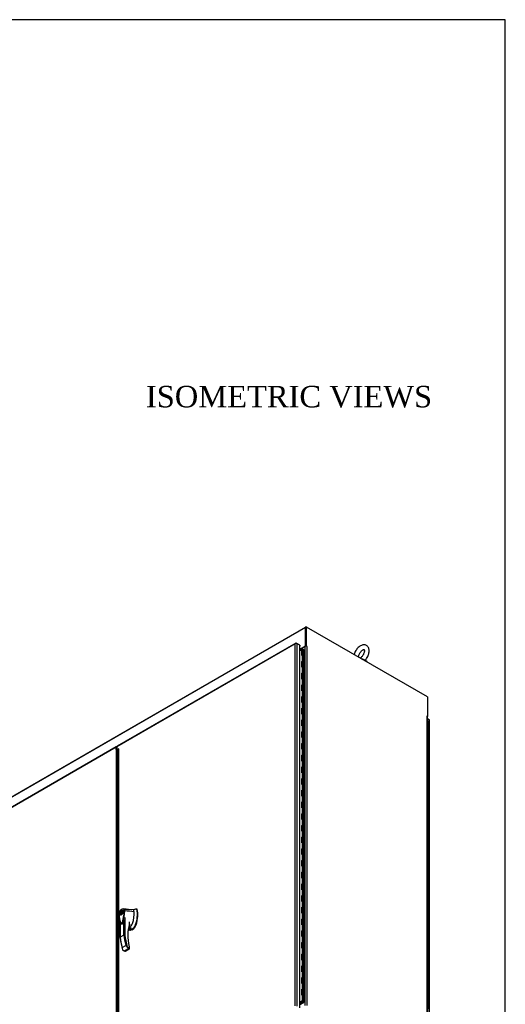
# Model space of a CAD drawing. Header units: inches. Extents: x 68 to 604, y 20 to 380.
# Tile 16 of 16: x 537 to 604, y 243 to 380. Entities that reach past the tile are written whole.
import ezdxf
from ezdxf.enums import TextEntityAlignment as Align

# ---------------------------------------------------------------- set-up
doc = ezdxf.new("R2010")
doc.units = ezdxf.units.IN
doc.header["$MEASUREMENT"] = 0
for name, color, linetype in [('COM44037', 7, 'Continuous'), ('COM54578-60', 7, 'Continuous'), ('COM56746-4', 7, 'Continuous'), ('COM71118-3', 7, 'Continuous'), ('COM71119-1', 7, 'Continuous'), ('Default', 7, 'Continuous'), ('GSK11033', 7, 'Continuous'), ('HAN13066', 7, 'Continuous'), ('SCS00680', 7, 'Continuous'), ('WAF25362', 7, 'Continuous')]:
    doc.layers.add(name, color=color, linetype=linetype)
doc.styles.add('SEACAD_Times_New_Roman', font='times.ttf')

# ---------------------------------------------------------------- blocks, each defined once
blk = doc.blocks.new('SE7')
at = {"layer": 'COM44037', "color": 7, "linetype": 'Continuous'}
for p, q in [((527.22, 260.41), (526.99, 260.54)), ((527.22, 209.84), (527.22, 260.41)), ((527.26, 209.78), (527.26, 260.35)), ((483.6, 256.66), (458.95, 242.43)), ((483.57, 256.59), (458.96, 242.38)), ((483.57, 256.29), (483.57, 256.59)), ((483.57, 256.29), (483.57, 206.41)), ((483.64, 256.25), (483.64, 256.56)), ((483.67, 256.65), (483.68, 256.65)), ((483.77, 206.72), (483.77, 256.2))]:
    blk.add_line(p, q, dxfattribs=at)
blk.add_arc((483.56, 256), 0.289, 42.4307, 87.7581, dxfattribs=at)
for centre, major_axis, start_param in [((527.12, 260.35), (-0.143, 0), 3.141593), ((483.67, 256.54), (0.072, -0.124), 2.356194)]:
    blk.add_ellipse(centre, major_axis=major_axis, ratio=0.57735, start_param=start_param, end_param=3.926991, dxfattribs=at)
at = {"layer": 'COM54578-60', "color": 7, "linetype": 'Continuous'}
for p, q in [((509.49, 270.2), (509.19, 270.03)), ((509.49, 269.38), (509.49, 270.2)), ((509.49, 270.15), (509.49, 269.38)), ((509.5, 269.92), (509.49, 269.91)), ((509.49, 269.38), (509.53, 269.41)), ((509.5, 270.18), (509.5, 269.39)), ((509.53, 269.41), (509.53, 268.59)), ((509.73, 269.36), (509.73, 270.18)), ((509.73, 268.54), (509.73, 269.36)), ((509.53, 268.59), (509.49, 268.56)), ((509.49, 267.75), (509.49, 268.56)), ((509.49, 268.51), (509.5, 268.52)), ((509.49, 268.51), (509.49, 267.75)), ((509.5, 268.54), (509.5, 267.75)), ((509.73, 267.73), (509.73, 268.54)), ((509.53, 267.77), (509.49, 267.75)), ((509.53, 266.96), (509.49, 266.93)), ((509.49, 266.11), (509.49, 266.93)), ((509.49, 266.88), (509.5, 266.89)), ((509.49, 266.88), (509.49, 266.12)), ((509.5, 266.91), (509.5, 266.12)), ((509.53, 267.77), (509.53, 266.96)), ((509.73, 266.91), (509.73, 267.73)), ((509.73, 266.09), (509.73, 266.91)), ((509.53, 266.14), (509.49, 266.11)), ((509.53, 265.32), (509.49, 265.3)), ((509.49, 264.48), (509.49, 265.3)), ((509.49, 265.25), (509.5, 265.25)), ((509.49, 265.25), (509.49, 264.48)), ((509.5, 265.28), (509.5, 264.49)), ((509.53, 266.14), (509.53, 265.32)), ((509.73, 265.28), (509.73, 266.09)), ((509.73, 264.46), (509.73, 265.28)), ((509.53, 264.51), (509.49, 264.48)), ((509.53, 264.51), (509.53, 263.69)), ((509.73, 263.64), (509.73, 264.46)), ((509.53, 263.69), (509.49, 263.66)), ((509.49, 262.85), (509.49, 263.66)), ((509.49, 263.62), (509.5, 263.62)), ((509.49, 263.62), (509.49, 262.85)), ((509.53, 262.88), (509.49, 262.85)), ((509.5, 263.64), (509.5, 262.86)), ((509.53, 262.88), (509.53, 262.06)), ((509.73, 262.83), (509.73, 263.64)), ((509.73, 262.01), (509.73, 262.83)), ((509.53, 262.06), (509.49, 262.03)), ((509.49, 261.22), (509.49, 262.03)), ((509.49, 261.98), (509.5, 261.99)), ((509.49, 261.98), (509.49, 261.22)), ((509.53, 261.24), (509.49, 261.22)), ((509.5, 262.01), (509.5, 261.22)), ((509.53, 261.24), (509.53, 260.43)), ((509.73, 261.19), (509.73, 262.01)), ((509.73, 260.38), (509.73, 261.19)), ((509.53, 260.43), (509.49, 260.4)), ((509.49, 259.58), (509.49, 260.4)), ((509.49, 260.35), (509.5, 260.36)), ((509.49, 260.35), (509.49, 259.58)), ((509.53, 259.61), (509.49, 259.58)), ((509.5, 260.38), (509.5, 259.59)), ((509.53, 259.61), (509.53, 258.79)), ((509.73, 259.56), (509.73, 260.38)), ((527.17, 259.29), (527.17, 260.11)), ((509.53, 258.79), (509.49, 258.76)), ((509.49, 257.95), (509.49, 258.76)), ((509.49, 258.72), (509.5, 258.72)), ((509.49, 258.72), (509.49, 257.95)), ((509.5, 258.75), (509.5, 257.96)), ((509.73, 258.74), (509.73, 259.56)), ((509.73, 257.93), (509.73, 258.75)), ((526.99, 259.36), (527.04, 259.36)), ((526.99, 258.54), (527.04, 258.54)), ((527.04, 258.54), (527.04, 259.36)), ((527.17, 258.48), (527.17, 259.29)), ((527.17, 257.66), (527.17, 258.48)), ((509.53, 257.98), (509.49, 257.95)), ((509.53, 257.16), (509.49, 257.13)), ((509.49, 256.32), (509.49, 257.13)), ((509.49, 257.08), (509.5, 257.09)), ((509.49, 257.08), (509.49, 256.32)), ((509.5, 257.11), (509.5, 256.32)), ((509.53, 257.98), (509.53, 257.16)), ((509.73, 257.11), (509.73, 257.93)), ((509.73, 256.3), (509.73, 257.11)), ((526.99, 257.73), (527.04, 257.73)), ((526.99, 256.91), (527.04, 256.91)), ((527.04, 256.91), (527.04, 257.73)), ((527.17, 256.84), (527.17, 257.66)), ((527.17, 256.03), (527.17, 256.85)), ((509.53, 256.34), (509.49, 256.32)), ((509.53, 255.53), (509.49, 255.5)), ((509.49, 254.68), (509.49, 255.5)), ((509.49, 255.45), (509.5, 255.46)), ((509.5, 255.48), (509.5, 254.69)), ((509.53, 256.34), (509.53, 255.53)), ((509.73, 255.48), (509.73, 256.3)), ((509.73, 254.66), (509.73, 255.48)), ((526.99, 256.1), (527.04, 256.1)), ((527.04, 255.28), (527.04, 256.1)), ((527.17, 255.21), (527.17, 256.03)), ((509.49, 255.45), (509.49, 254.69)), ((509.53, 254.71), (509.49, 254.68)), ((509.53, 254.71), (509.53, 253.89)), ((509.73, 253.85), (509.73, 254.66)), ((526.99, 255.28), (527.04, 255.28)), ((526.99, 254.46), (527.04, 254.46)), ((527.04, 253.65), (527.04, 254.46)), ((527.17, 254.4), (527.17, 255.21)), ((527.17, 253.58), (527.17, 254.4)), ((509.53, 253.89), (509.49, 253.87)), ((509.49, 253.05), (509.49, 253.87)), ((509.49, 253.82), (509.5, 253.82)), ((509.49, 253.82), (509.49, 253.05)), ((509.53, 253.08), (509.49, 253.05)), ((509.5, 253.85), (509.5, 253.06)), ((509.53, 253.08), (509.53, 252.26)), ((509.73, 253.03), (509.73, 253.85)), ((509.73, 252.21), (509.73, 253.03)), ((526.99, 253.65), (527.04, 253.65)), ((526.99, 252.83), (527.04, 252.83)), ((527.04, 252.01), (527.04, 252.83)), ((527.17, 252.76), (527.17, 253.58)), ((527.17, 251.95), (527.17, 252.76)), ((509.53, 252.26), (509.49, 252.23)), ((509.49, 251.42), (509.49, 252.23)), ((509.49, 252.18), (509.5, 252.19)), ((509.49, 252.18), (509.49, 251.42)), ((509.53, 251.44), (509.49, 251.42)), ((509.5, 252.21), (509.5, 251.43)), ((509.53, 251.44), (509.53, 250.63)), ((509.73, 251.4), (509.73, 252.21)), ((509.73, 250.58), (509.73, 251.4)), ((526.99, 252.01), (527.04, 252.01)), ((527.17, 251.13), (527.17, 251.95)), ((509.53, 250.63), (509.49, 250.6)), ((509.49, 249.78), (509.49, 250.6)), ((509.49, 250.55), (509.5, 250.56)), ((509.49, 250.55), (509.49, 249.79)), ((509.5, 250.58), (509.5, 249.79)), ((509.73, 249.76), (509.73, 250.58)), ((526.99, 251.2), (527.04, 251.2)), ((526.99, 250.38), (527.04, 250.38)), ((527.04, 250.38), (527.04, 251.2)), ((527.17, 250.31), (527.17, 251.13)), ((527.17, 249.5), (527.17, 250.31)), ((509.53, 249.81), (509.49, 249.78)), ((509.53, 248.99), (509.49, 248.97)), ((509.49, 248.15), (509.49, 248.97)), ((509.49, 248.92), (509.5, 248.92)), ((509.49, 248.92), (509.49, 248.15)), ((509.5, 248.95), (509.5, 248.16)), ((509.53, 249.81), (509.53, 248.99)), ((509.73, 248.95), (509.73, 249.76)), ((509.73, 248.13), (509.73, 248.95)), ((526.99, 249.56), (527.04, 249.56)), ((526.99, 248.75), (527.04, 248.75)), ((527.04, 248.75), (527.04, 249.56)), ((527.17, 248.68), (527.17, 249.5)), ((527.17, 247.86), (527.17, 248.68)), ((509.53, 248.18), (509.49, 248.15)), ((509.53, 247.36), (509.49, 247.33)), ((509.49, 246.52), (509.49, 247.33)), ((509.49, 247.29), (509.5, 247.29)), ((509.49, 247.29), (509.49, 246.52)), ((509.5, 247.31), (509.5, 246.53)), ((509.53, 248.18), (509.53, 247.36)), ((509.73, 247.31), (509.73, 248.13)), ((509.73, 246.5), (509.73, 247.31)), ((526.99, 247.93), (527.04, 247.93)), ((527.04, 247.11), (527.04, 247.93)), ((527.17, 247.05), (527.17, 247.86)), ((509.53, 246.55), (509.49, 246.52)), ((509.53, 246.55), (509.53, 245.73)), ((509.73, 245.68), (509.73, 246.5)), ((526.99, 247.11), (527.04, 247.11)), ((526.99, 246.3), (527.04, 246.3)), ((527.04, 245.48), (527.04, 246.3)), ((527.17, 246.23), (527.17, 247.05)), ((527.17, 245.41), (527.17, 246.23)), ((509.53, 245.73), (509.49, 245.7)), ((509.49, 244.89), (509.49, 245.7)), ((509.49, 245.65), (509.5, 245.66)), ((509.49, 245.65), (509.49, 244.89)), ((509.53, 244.91), (509.49, 244.89)), ((509.5, 245.68), (509.5, 244.89)), ((509.53, 244.91), (509.53, 244.1)), ((509.73, 244.87), (509.73, 245.68)), ((509.73, 244.05), (509.73, 244.87)), ((526.99, 245.48), (527.04, 245.48)), ((526.99, 244.66), (527.04, 244.66)), ((527.04, 243.85), (527.04, 244.66)), ((527.17, 244.6), (527.17, 245.41)), ((527.17, 243.78), (527.17, 244.6)), ((509.53, 244.1), (509.49, 244.07)), ((509.49, 243.25), (509.49, 244.07)), ((509.49, 244.02), (509.5, 244.03)), ((509.49, 244.02), (509.49, 243.25)), ((509.53, 243.28), (509.49, 243.25)), ((509.5, 244.05), (509.5, 243.26)), ((509.53, 243.28), (509.53, 242.46)), ((509.73, 243.23), (509.73, 244.05)), ((509.73, 242.41), (509.73, 243.23)), ((526.99, 243.85), (527.04, 243.85)), ((527.17, 242.96), (527.17, 243.78)), ((509.53, 242.46), (509.49, 242.44)), ((509.49, 241.62), (509.49, 242.44)), ((509.49, 242.39), (509.5, 242.39)), ((509.49, 242.39), (509.49, 241.62)), ((509.5, 242.42), (509.5, 241.63)), ((509.73, 241.6), (509.73, 242.42)), ((526.99, 243.03), (527.04, 243.03)), ((526.99, 242.22), (527.04, 242.22)), ((527.04, 242.22), (527.04, 243.03)), ((527.17, 242.15), (527.17, 242.96)), ((527.17, 241.33), (527.17, 242.15)), ((509.53, 241.65), (509.49, 241.62)), ((509.53, 240.83), (509.49, 240.8)), ((509.49, 239.99), (509.49, 240.8)), ((509.49, 240.75), (509.5, 240.76)), ((509.49, 240.75), (509.49, 239.99)), ((509.5, 240.78), (509.5, 239.99)), ((509.53, 241.65), (509.53, 240.83)), ((509.73, 240.78), (509.73, 241.6)), ((509.73, 239.97), (509.73, 240.78)), ((526.99, 241.4), (527.04, 241.4)), ((526.99, 240.58), (527.04, 240.58)), ((527.04, 240.58), (527.04, 241.4)), ((527.17, 240.51), (527.17, 241.33)), ((527.17, 239.7), (527.17, 240.52)), ((509.53, 240.01), (509.49, 239.99)), ((509.53, 239.2), (509.49, 239.17)), ((509.49, 238.35), (509.49, 239.17)), ((509.49, 239.12), (509.5, 239.13)), ((509.49, 239.12), (509.49, 238.36)), ((509.5, 239.15), (509.5, 238.36)), ((509.53, 240.01), (509.53, 239.2)), ((509.73, 239.15), (509.73, 239.97)), ((509.73, 238.33), (509.73, 239.15)), ((526.99, 239.77), (527.04, 239.77)), ((527.04, 238.95), (527.04, 239.77)), ((527.17, 238.88), (527.17, 239.7)), ((509.53, 238.38), (509.49, 238.35)), ((509.53, 238.38), (509.53, 237.56)), ((509.73, 237.52), (509.73, 238.33)), ((526.99, 238.95), (527.04, 238.95)), ((526.99, 238.13), (527.04, 238.13)), ((527.04, 237.32), (527.04, 238.13)), ((527.17, 238.07), (527.17, 238.88)), ((527.17, 237.25), (527.17, 238.07)), ((509.53, 237.56), (509.49, 237.54)), ((509.49, 236.72), (509.49, 237.54)), ((509.49, 237.49), (509.5, 237.49)), ((509.49, 237.49), (509.49, 236.72)), ((509.53, 236.75), (509.49, 236.72)), ((509.5, 237.52), (509.5, 236.73)), ((509.53, 236.75), (509.53, 235.93)), ((509.73, 236.7), (509.73, 237.52)), ((509.73, 235.88), (509.73, 236.7)), ((526.99, 237.32), (527.04, 237.32)), ((526.99, 236.5), (527.04, 236.5)), ((527.04, 235.68), (527.04, 236.5)), ((527.17, 236.43), (527.17, 237.25)), ((527.17, 235.62), (527.17, 236.43)), ((509.53, 235.93), (509.49, 235.9)), ((509.49, 235.09), (509.49, 235.9)), ((509.49, 235.85), (509.5, 235.86)), ((509.49, 235.85), (509.49, 235.09)), ((509.53, 235.11), (509.49, 235.09)), ((509.5, 235.88), (509.5, 235.1)), ((509.53, 235.11), (509.53, 234.3)), ((509.73, 235.07), (509.73, 235.88)), ((509.73, 234.25), (509.73, 235.07)), ((526.99, 235.68), (527.04, 235.68)), ((526.99, 234.87), (527.04, 234.87)), ((527.04, 234.05), (527.04, 234.87)), ((527.17, 234.8), (527.17, 235.62)), ((509.53, 234.3), (509.49, 234.27)), ((509.49, 233.45), (509.49, 234.27)), ((509.49, 234.22), (509.5, 234.23)), ((509.49, 234.22), (509.49, 233.46)), ((509.53, 233.48), (509.49, 233.45)), ((509.5, 234.25), (509.5, 233.46)), ((509.53, 233.48), (509.53, 232.66)), ((509.73, 233.43), (509.73, 234.25)), ((526.99, 234.05), (527.04, 234.05)), ((527.17, 233.98), (527.17, 234.8)), ((527.17, 233.17), (527.17, 233.98)), ((509.53, 232.66), (509.49, 232.64)), ((509.49, 231.82), (509.49, 232.64)), ((509.49, 232.59), (509.5, 232.59)), ((509.49, 232.59), (509.49, 231.82)), ((509.5, 232.62), (509.5, 231.83)), ((509.73, 232.62), (509.73, 233.43)), ((509.73, 231.8), (509.73, 232.62)), ((526.99, 233.23), (527.04, 233.23)), ((526.99, 232.42), (527.04, 232.42)), ((527.04, 232.42), (527.04, 233.23)), ((527.17, 232.35), (527.17, 233.17)), ((527.17, 231.53), (527.17, 232.35)), ((509.53, 231.85), (509.49, 231.82)), ((509.53, 231.03), (509.49, 231)), ((509.49, 230.19), (509.49, 231)), ((509.49, 230.96), (509.5, 230.96)), ((509.49, 230.96), (509.49, 230.19)), ((509.5, 230.98), (509.5, 230.2)), ((509.53, 231.85), (509.53, 231.03)), ((509.73, 230.98), (509.73, 231.8)), ((509.73, 230.17), (509.73, 230.98)), ((526.99, 231.6), (527.04, 231.6)), ((526.99, 230.78), (527.04, 230.78)), ((527.04, 230.78), (527.04, 231.6)), ((527.17, 230.72), (527.17, 231.53)), ((509.53, 230.22), (509.49, 230.19)), ((509.53, 229.4), (509.49, 229.37)), ((509.49, 228.56), (509.49, 229.37)), ((509.53, 230.22), (509.53, 229.4)), ((509.73, 229.35), (509.73, 230.17)), ((526.99, 229.97), (527.04, 229.97)), ((527.04, 229.15), (527.04, 229.97)), ((527.17, 229.9), (527.17, 230.72)), ((527.17, 229.08), (527.17, 229.9)), ((509.49, 229.32), (509.5, 229.33)), ((509.49, 229.32), (509.49, 228.56)), ((509.53, 228.58), (509.49, 228.56)), ((509.5, 229.35), (509.5, 228.56)), ((509.53, 228.58), (509.53, 227.77)), ((509.73, 228.54), (509.73, 229.35)), ((509.73, 227.72), (509.73, 228.54)), ((526.99, 229.15), (527.04, 229.15)), ((526.99, 228.33), (527.04, 228.33)), ((527.04, 227.52), (527.04, 228.33)), ((527.17, 228.27), (527.17, 229.08)), ((527.17, 227.45), (527.17, 228.27)), ((509.53, 227.77), (509.49, 227.74)), ((509.49, 226.92), (509.49, 227.74)), ((509.49, 227.69), (509.5, 227.7)), ((509.49, 227.69), (509.49, 226.92)), ((509.53, 226.95), (509.49, 226.92)), ((509.5, 227.72), (509.5, 226.93)), ((509.53, 226.95), (509.53, 226.13)), ((509.73, 226.9), (509.73, 227.72)), ((509.73, 226.08), (509.73, 226.9)), ((526.99, 227.52), (527.04, 227.52)), ((526.99, 226.7), (527.04, 226.7)), ((527.04, 225.89), (527.04, 226.7)), ((527.17, 226.63), (527.17, 227.45)), ((527.17, 225.82), (527.17, 226.63)), ((509.53, 226.13), (509.49, 226.11)), ((509.49, 225.29), (509.49, 226.11)), ((509.49, 226.06), (509.5, 226.06)), ((509.49, 226.06), (509.49, 225.29)), ((509.53, 225.32), (509.49, 225.29)), ((509.5, 226.09), (509.5, 225.3)), ((509.53, 225.32), (509.53, 224.5)), ((509.73, 225.27), (509.73, 226.09)), ((509.73, 224.45), (509.73, 225.27)), ((526.99, 225.89), (527.04, 225.89)), ((527.17, 225), (527.17, 225.82)), ((509.53, 224.5), (509.49, 224.47)), ((509.49, 223.66), (509.49, 224.47)), ((509.49, 224.42), (509.5, 224.43)), ((509.49, 224.42), (509.49, 223.66)), ((509.5, 224.45), (509.5, 223.66)), ((509.73, 223.64), (509.73, 224.45)), ((526.99, 225.07), (527.04, 225.07)), ((526.99, 224.25), (527.04, 224.25)), ((527.04, 224.25), (527.04, 225.07)), ((527.17, 224.18), (527.17, 225)), ((527.17, 223.37), (527.17, 224.19)), ((509.53, 223.68), (509.49, 223.66)), ((509.53, 222.87), (509.49, 222.84)), ((509.49, 222.02), (509.49, 222.84)), ((509.49, 222.79), (509.5, 222.8)), ((509.49, 222.79), (509.49, 222.03)), ((509.5, 222.82), (509.5, 222.03)), ((509.53, 223.68), (509.53, 222.87)), ((509.73, 222.82), (509.73, 223.64)), ((509.73, 222), (509.73, 222.82)), ((526.99, 223.44), (527.04, 223.44)), ((526.99, 222.62), (527.04, 222.62)), ((527.04, 222.62), (527.04, 223.44)), ((527.17, 222.55), (527.17, 223.37)), ((527.17, 221.74), (527.17, 222.55)), ((509.53, 221.23), (509.19, 221.04)), ((509.19, 220.98), (509.58, 221.21)), ((509.53, 222.05), (509.49, 222.02)), ((509.53, 222.05), (509.53, 221.23)), ((509.53, 221.18), (509.53, 221.14)), ((509.55, 221.15), (509.53, 221.14)), ((509.55, 221.18), (509.55, 221.16)), ((509.58, 221.21), (509.56, 221.2)), ((509.56, 221.2), (509.56, 221.18)), ((509.58, 221.19), (509.56, 221.18)), ((509.56, 221.14), (509.58, 221.13)), ((509.57, 221.2), (509.57, 221.2)), ((509.58, 221.19), (509.58, 221.21)), ((509.65, 221.21), (509.65, 221.19)), ((509.67, 221.2), (509.65, 221.21)), ((509.67, 221.18), (509.65, 221.19)), ((509.65, 221.13), (509.67, 221.14)), ((509.67, 221.18), (509.67, 221.2)), ((509.67, 221.12), (509.67, 221.13)), ((509.68, 221.16), (509.68, 221.18)), ((509.73, 221.19), (509.73, 222)), ((509.73, 221.18), (509.73, 221.15)), ((509.73, 221.01), (509.73, 221.15)), ((526.99, 221.8), (527.04, 221.8)), ((527.04, 220.99), (527.04, 221.8)), ((527.17, 220.92), (527.17, 221.74)), ((509.67, 221.03), (509.19, 220.75)), ((509.22, 220.72), (509.73, 221.01)), ((509.67, 221.12), (509.67, 221.03)), ((526.99, 220.99), (527.04, 220.99)), ((527.17, 220.1), (527.17, 220.92))]:
    blk.add_line(p, q, dxfattribs=at)
for centre, major_axis, start_param, end_param in [((509.62, 270.18), (0.135, 0), 3.404676, 3.507377), ((509.62, 270.18), (0.117, 0), 0, 3.141593), ((509.62, 269.36), (-0.117, 0), 3.141593, 5.497787), ((509.62, 269.36), (0.117, 0), 0, 2.397542), ((509.62, 268.54), (0.135, 0), 3.404676, 3.507377), ((509.62, 268.54), (0.117, 0), 0, 3.141593), ((509.62, 268.54), (-0.117, 0), 3.141593, 5.497787), ((509.62, 266.91), (0.135, 0), 3.404676, 3.507377), ((509.62, 266.91), (0.117, 0), 0, 3.141593), ((509.62, 267.73), (-0.117, 0), 3.141593, 5.497787), ((509.62, 267.73), (0.117, 0), 0, 2.356194), ((509.62, 266.91), (-0.117, 0), 3.141593, 5.497787), ((509.62, 265.28), (0.135, 0), 3.404676, 3.507377), ((509.62, 265.28), (0.117, 0), 0, 3.141593), ((509.62, 266.09), (-0.117, 0), 3.141593, 5.497787), ((509.62, 266.09), (0.117, 0), 0, 2.356194), ((509.62, 265.28), (-0.117, 0), 3.141593, 5.497787), ((509.62, 263.64), (0.117, 0), 0, 3.141593), ((509.62, 264.46), (-0.117, 0), 3.141593, 5.497787), ((509.62, 264.46), (0.117, 0), 0, 2.356194), ((509.62, 263.64), (-0.117, 0), 3.141593, 5.497787), ((509.62, 263.64), (0.135, 0), 3.404676, 3.507377), ((509.62, 262.83), (-0.117, 0), 3.141593, 5.497787), ((509.62, 262.83), (0.117, 0), 0, 2.356194), ((509.62, 262.01), (0.135, 0), 3.404676, 3.507377), ((509.62, 262.01), (0.117, 0), 0, 3.141593), ((509.62, 262.01), (-0.117, 0), 3.141593, 5.497787), ((509.62, 261.19), (-0.117, 0), 3.141593, 5.497787), ((509.62, 261.19), (0.117, 0), 0, 2.356194), ((509.62, 260.38), (0.135, 0), 3.404676, 3.507377), ((509.62, 260.38), (0.117, 0), 0, 3.141593), ((509.62, 260.38), (-0.117, 0), 3.141593, 5.497787), ((509.62, 259.56), (-0.117, 0), 3.141593, 5.497787), ((509.62, 259.56), (0.117, 0), 0, 2.356194), ((527.05, 260.11), (0.117, 0), 0, 2.091382), ((527.05, 260.15), (-0.05, 0), 4.601842, 4.822936), ((509.62, 258.74), (0.135, 0), 3.404676, 3.507377), ((509.62, 258.75), (0.117, 0), 0, 3.141593), ((509.62, 258.74), (-0.117, 0), 3.141593, 5.497787), ((527.05, 258.48), (0.117, 0), 0, 2.091382), ((527.05, 259.29), (0.117, 0), 0, 1.616314), ((527.05, 259.29), (-0.117, 0), 3.141593, 4.757906), ((527.05, 258.48), (-0.117, 0), 3.141593, 4.757906), ((509.62, 257.11), (0.135, 0), 3.404676, 3.507377), ((509.62, 257.11), (0.117, 0), 0, 3.141593), ((509.62, 257.93), (-0.117, 0), 3.141593, 5.497787), ((509.62, 257.93), (0.117, 0), 0, 2.356194), ((509.62, 257.11), (-0.117, 0), 3.141593, 5.497787), ((527.05, 256.85), (0.117, 0), 0, 2.091382), ((527.05, 257.66), (0.117, 0), 0, 1.616314), ((527.05, 257.66), (-0.117, 0), 3.141593, 4.757906), ((527.05, 256.84), (-0.117, 0), 3.141593, 4.757906), ((509.62, 255.48), (0.135, 0), 3.404676, 3.507377), ((509.62, 255.48), (0.117, 0), 0, 3.141593), ((509.62, 256.3), (-0.117, 0), 3.141593, 5.497787), ((509.62, 256.3), (0.117, 0), 0, 2.356194), ((509.62, 255.48), (-0.117, 0), 3.141593, 5.497787), ((527.05, 256.03), (0.117, 0), 0, 1.616314), ((527.05, 256.03), (-0.117, 0), 3.141593, 4.757906), ((509.62, 254.66), (-0.117, 0), 3.141593, 5.497787), ((509.62, 254.66), (0.117, 0), 0, 2.356194), ((527.05, 255.21), (0.117, 0), 0, 2.091382), ((527.05, 255.21), (-0.117, 0), 3.141593, 4.757906), ((527.05, 254.4), (0.117, 0), 0, 1.616314), ((527.05, 254.4), (-0.117, 0), 3.141593, 4.757906), ((509.62, 253.85), (0.135, 0), 3.404676, 3.507377), ((509.62, 253.85), (0.117, 0), 0, 3.141593), ((509.62, 253.85), (-0.117, 0), 3.141593, 5.497787), ((509.62, 253.03), (-0.117, 0), 3.141593, 5.497787), ((509.62, 253.03), (0.117, 0), 0, 2.356194), ((527.05, 253.58), (0.117, 0), 0, 2.091382), ((527.05, 253.58), (-0.117, 0), 3.141593, 4.757906), ((527.05, 252.76), (0.117, 0), 0, 1.616314), ((527.05, 252.76), (-0.117, 0), 3.141593, 4.757906), ((509.62, 252.21), (0.135, 0), 3.404676, 3.507377), ((509.62, 252.21), (0.117, 0), 0, 3.141593), ((509.62, 252.21), (-0.117, 0), 3.141593, 5.497787), ((509.62, 251.4), (-0.117, 0), 3.141593, 5.497787), ((509.62, 251.4), (0.117, 0), 0, 2.356194), ((527.05, 251.95), (0.117, 0), 0, 2.091382), ((527.05, 251.95), (-0.117, 0), 3.141593, 4.757906), ((509.62, 250.58), (0.135, 0), 3.404676, 3.507377), ((509.62, 250.58), (0.117, 0), 0, 3.141593), ((509.62, 250.58), (-0.117, 0), 3.141593, 5.497787), ((527.05, 250.31), (0.117, 0), 0, 2.091382), ((527.05, 251.13), (0.117, 0), 0, 1.616314), ((527.05, 251.13), (-0.117, 0), 3.141593, 4.757906), ((527.05, 250.31), (-0.117, 0), 3.141593, 4.757906), ((509.62, 248.95), (0.135, 0), 3.404676, 3.507377), ((509.62, 248.95), (0.117, 0), 0, 3.141593), ((509.62, 249.76), (-0.117, 0), 3.141593, 5.497787), ((509.62, 249.76), (0.117, 0), 0, 2.356194), ((509.62, 248.95), (-0.117, 0), 3.141593, 5.497787), ((527.05, 248.68), (0.117, 0), 0, 2.091382), ((527.05, 249.5), (0.117, 0), 0, 1.616314), ((527.05, 249.5), (-0.117, 0), 3.141593, 4.757906), ((527.05, 248.68), (-0.117, 0), 3.141593, 4.757906), ((509.62, 247.31), (0.135, 0), 3.404676, 3.507377), ((509.62, 247.31), (0.117, 0), 0, 3.141593), ((509.62, 248.13), (-0.117, 0), 3.141593, 5.497787), ((509.62, 248.13), (0.117, 0), 0, 2.356194), ((509.62, 247.31), (-0.117, 0), 3.141593, 5.497787), ((527.05, 247.86), (0.117, 0), 0, 1.616314), ((527.05, 247.86), (-0.117, 0), 3.141593, 4.757906), ((509.62, 246.5), (-0.117, 0), 3.141593, 5.497787), ((509.62, 246.5), (0.117, 0), 0, 2.356194), ((527.05, 247.05), (0.117, 0), 0, 2.091382), ((527.05, 247.05), (-0.117, 0), 3.141593, 4.757906), ((527.05, 246.23), (0.117, 0), 0, 1.616314), ((527.05, 246.23), (-0.117, 0), 3.141593, 4.757906), ((509.62, 245.68), (0.135, 0), 3.404676, 3.507377), ((509.62, 245.68), (0.117, 0), 0, 3.141593), ((509.62, 245.68), (-0.117, 0), 3.141593, 5.497787), ((509.62, 244.87), (-0.117, 0), 3.141593, 5.497787), ((509.62, 244.87), (0.117, 0), 0, 2.356194), ((527.05, 245.41), (0.117, 0), 0, 2.091382), ((527.05, 245.41), (-0.117, 0), 3.141593, 4.757906), ((527.05, 244.6), (0.117, 0), 0, 1.616314), ((527.05, 244.6), (-0.117, 0), 3.141593, 4.757906), ((509.62, 244.05), (0.135, 0), 3.404676, 3.507377), ((509.62, 244.05), (0.117, 0), 0, 3.141593), ((509.62, 244.05), (-0.117, 0), 3.141593, 5.497787), ((509.62, 243.23), (-0.117, 0), 3.141593, 5.497787), ((509.62, 243.23), (0.117, 0), 0, 2.356194), ((527.05, 243.78), (0.117, 0), 0, 2.091382), ((527.05, 243.78), (-0.117, 0), 3.141593, 4.757906), ((509.62, 242.41), (0.135, 0), 3.404676, 3.507377), ((509.62, 242.42), (0.117, 0), 0, 3.141593), ((509.62, 242.41), (-0.117, 0), 3.141593, 5.497787), ((527.05, 242.15), (0.117, 0), 0, 2.091382), ((527.05, 242.96), (0.117, 0), 0, 1.616314), ((527.05, 242.96), (-0.117, 0), 3.141593, 4.757906), ((527.05, 242.15), (-0.117, 0), 3.141593, 4.757906), ((509.62, 240.78), (0.135, 0), 3.404676, 3.507377), ((509.62, 240.78), (0.117, 0), 0, 3.141593), ((509.62, 241.6), (-0.117, 0), 3.141593, 5.497787), ((509.62, 241.6), (0.117, 0), 0, 2.356194), ((509.62, 240.78), (-0.117, 0), 3.141593, 5.497787), ((527.05, 240.52), (0.117, 0), 0, 2.091382), ((527.05, 241.33), (0.117, 0), 0, 1.616314), ((527.05, 241.33), (-0.117, 0), 3.141593, 4.757906), ((527.05, 240.51), (-0.117, 0), 3.141593, 4.757906), ((509.62, 239.15), (0.135, 0), 3.404676, 3.507377), ((509.62, 239.15), (0.117, 0), 0, 3.141593), ((509.62, 239.97), (-0.117, 0), 3.141593, 5.497787), ((509.62, 239.97), (0.117, 0), 0, 2.356194), ((509.62, 239.15), (-0.117, 0), 3.141593, 5.497787), ((527.05, 239.7), (0.117, 0), 0, 1.616314), ((527.05, 239.7), (-0.117, 0), 3.141593, 4.757906), ((509.62, 238.33), (-0.117, 0), 3.141593, 5.497787), ((509.62, 238.33), (0.117, 0), 0, 2.356194), ((527.05, 238.88), (0.117, 0), 0, 2.091382), ((527.05, 238.88), (-0.117, 0), 3.141593, 4.757906), ((527.05, 238.07), (0.117, 0), 0, 1.616314), ((527.05, 238.07), (-0.117, 0), 3.141593, 4.757906), ((509.62, 237.52), (0.135, 0), 3.404676, 3.507377), ((509.62, 237.52), (0.117, 0), 0, 3.141593), ((509.62, 237.52), (-0.117, 0), 3.141593, 5.497787), ((509.62, 236.7), (-0.117, 0), 3.141593, 5.497787), ((509.62, 236.7), (0.117, 0), 0, 2.356194), ((527.05, 237.25), (0.117, 0), 0, 2.091382), ((527.05, 237.25), (-0.117, 0), 3.141593, 4.757906), ((527.05, 236.43), (0.117, 0), 0, 1.616314), ((527.05, 236.43), (-0.117, 0), 3.141593, 4.757906), ((509.62, 235.88), (0.135, 0), 3.404676, 3.507377), ((509.62, 235.88), (0.117, 0), 0, 3.141593), ((509.62, 235.88), (-0.117, 0), 3.141593, 5.497787), ((509.62, 235.07), (-0.117, 0), 3.141593, 5.497787), ((509.62, 235.07), (0.117, 0), 0, 2.356194), ((527.05, 235.62), (0.117, 0), 0, 2.091382), ((527.05, 235.62), (-0.117, 0), 3.141593, 4.757906), ((527.05, 234.8), (0.117, 0), 0, 1.616314), ((527.05, 234.8), (-0.117, 0), 3.141593, 4.757906), ((509.62, 234.25), (0.135, 0), 3.404676, 3.507377), ((509.62, 234.25), (0.117, 0), 0, 3.141593), ((509.62, 234.25), (-0.117, 0), 3.141593, 5.497787), ((509.62, 233.43), (-0.117, 0), 3.141593, 5.497787), ((509.62, 233.43), (0.117, 0), 0, 2.356194), ((527.05, 233.98), (0.117, 0), 0, 2.091382), ((527.05, 233.98), (-0.117, 0), 3.141593, 4.757906), ((509.62, 232.62), (0.135, 0), 3.404676, 3.507377), ((509.62, 232.62), (0.117, 0), 0, 3.141593), ((509.62, 232.62), (-0.117, 0), 3.141593, 5.497787), ((527.05, 232.35), (0.117, 0), 0, 2.091382), ((527.05, 233.17), (0.117, 0), 0, 1.616314), ((527.05, 233.17), (-0.117, 0), 3.141593, 4.757906), ((527.05, 232.35), (-0.117, 0), 3.141593, 4.757906), ((509.62, 230.98), (0.135, 0), 3.404676, 3.507377), ((509.62, 230.98), (0.117, 0), 0, 3.141593), ((509.62, 231.8), (-0.117, 0), 3.141593, 5.497787), ((509.62, 231.8), (0.117, 0), 0, 2.356194), ((509.62, 230.98), (-0.117, 0), 3.141593, 5.497787), ((527.05, 230.72), (0.117, 0), 0, 2.091382), ((527.05, 231.53), (0.117, 0), 0, 1.616314), ((527.05, 231.53), (-0.117, 0), 3.141593, 4.757906), ((527.05, 230.72), (-0.117, 0), 3.141593, 4.757906), ((509.62, 229.35), (0.117, 0), 0, 3.141593), ((509.62, 230.17), (-0.117, 0), 3.141593, 5.497787), ((509.62, 230.17), (0.117, 0), 0, 2.356194), ((509.62, 229.35), (-0.117, 0), 3.141593, 5.497787), ((527.05, 229.9), (0.117, 0), 0, 1.616314), ((527.05, 229.9), (-0.117, 0), 3.141593, 4.757906), ((509.62, 229.35), (0.135, 0), 3.404676, 3.507377), ((509.62, 228.54), (-0.117, 0), 3.141593, 5.497787), ((509.62, 228.54), (0.117, 0), 0, 2.356194), ((527.05, 229.08), (0.117, 0), 0, 2.091382), ((527.05, 229.08), (-0.117, 0), 3.141593, 4.757906), ((527.05, 228.27), (0.117, 0), 0, 1.616314), ((527.05, 228.27), (-0.117, 0), 3.141593, 4.757906), ((509.62, 227.72), (0.135, 0), 3.404676, 3.507377), ((509.62, 227.72), (0.117, 0), 0, 3.141593), ((509.62, 227.72), (-0.117, 0), 3.141593, 5.497787), ((509.62, 226.9), (-0.117, 0), 3.141593, 5.497787), ((509.62, 226.9), (0.117, 0), 0, 2.356194), ((527.05, 227.45), (0.117, 0), 0, 2.091382), ((527.05, 227.45), (-0.117, 0), 3.141593, 4.757906), ((527.05, 226.63), (0.117, 0), 0, 1.616314), ((527.05, 226.63), (-0.117, 0), 3.141593, 4.757906), ((509.62, 226.08), (0.135, 0), 3.404676, 3.507377), ((509.62, 226.09), (0.117, 0), 0, 3.141593), ((509.62, 226.08), (-0.117, 0), 3.141593, 5.497787), ((509.62, 225.27), (-0.117, 0), 3.141593, 5.497787), ((509.62, 225.27), (0.117, 0), 0, 2.356194), ((527.05, 225.82), (0.117, 0), 0, 2.091382), ((527.05, 225.82), (-0.117, 0), 3.141593, 4.757906), ((509.62, 224.45), (0.135, 0), 3.404676, 3.507377), ((509.62, 224.45), (0.117, 0), 0, 3.141593), ((509.62, 224.45), (-0.117, 0), 3.141593, 5.497787), ((527.05, 224.19), (0.117, 0), 0, 2.091382), ((527.05, 225), (0.117, 0), 0, 1.616314), ((527.05, 225), (-0.117, 0), 3.141593, 4.757906), ((527.05, 224.18), (-0.117, 0), 3.141593, 4.757906), ((509.62, 222.82), (0.135, 0), 3.404676, 3.507377), ((509.62, 222.82), (0.117, 0), 0, 3.141593), ((509.62, 223.64), (-0.117, 0), 3.141593, 5.497787), ((509.62, 223.64), (0.117, 0), 0, 2.356194), ((509.62, 222.82), (-0.117, 0), 3.141593, 5.497787), ((527.05, 222.55), (0.117, 0), 0, 2.091382), ((527.05, 223.37), (0.117, 0), 0, 1.616314), ((527.05, 223.37), (-0.117, 0), 3.141593, 4.757906), ((527.05, 222.55), (-0.117, 0), 3.141593, 4.757906), ((509.62, 222), (-0.117, 0), 3.141593, 5.497787), ((509.62, 222), (0.117, 0), 0, 2.356194), ((509.62, 221.19), (-0.117, 0), 1.617965, 5.497787), ((509.62, 221.19), (-0.117, 0), 0.694363, 1.523627), ((509.6, 221.18), (0.05, 0), 2.356194, 3.141593), ((509.6, 221.16), (0.05, 0), 2.356194, 3.926991), ((509.62, 221.19), (-0.055, 0), 3.692907, 5.497787), ((509.62, 221.19), (-0.05, 0), 3.926991, 5.497787), ((509.62, 221.17), (0.05, 0), 0.785398, 2.356194), ((509.62, 221.15), (-0.05, 0), 0.785398, 2.356194), ((509.63, 221.18), (-0.05, 0), 3.141593, 3.926991), ((509.63, 221.16), (-0.05, 0), 2.356194, 3.926991), ((509.62, 221.19), (0.135, 0), 5.13102, 5.759074), ((527.05, 221.74), (0.117, 0), 0, 1.616314), ((527.05, 221.74), (-0.117, 0), 3.141593, 4.757906), ((527.05, 220.92), (0.117, 0), 0, 2.091382), ((527.05, 220.92), (-0.117, 0), 3.141593, 4.757906)]:
    blk.add_ellipse(centre, major_axis=major_axis, ratio=0.57735, start_param=start_param, end_param=end_param, dxfattribs=at)
at = {"layer": 'COM56746-4', "color": 7, "linetype": 'Continuous'}
for p, q in [((508.56, 271.02), (483.68, 256.66)), ((508.62, 271.11), (483.71, 256.73)), ((508.56, 220.53), (508.56, 271.02)), ((508.56, 271.02), (508.56, 271.02)), ((508.56, 271.02), (508.56, 271.02)), ((508.56, 271.02), (508.56, 271.02)), ((508.56, 271.02), (508.56, 271.02)), ((508.56, 271.02), (508.56, 271.02)), ((508.63, 271.08), (508.62, 271.1)), ((508.7, 271.1), (508.76, 271.06)), ((508.76, 271.06), (508.76, 220.49)), ((509.19, 270.82), (508.76, 271.06)), ((509.19, 220.25), (509.19, 270.82)), ((509.19, 270.82), (509.21, 270.8)), ((509.19, 270.74), (509.21, 270.73)), ((509.21, 270.73), (509.19, 270.71)), ((509.21, 270.8), (509.21, 270.73)), ((483.68, 256.66), (483.68, 256.35)), ((483.68, 256.35), (483.77, 256.3)), ((483.77, 256.3), (483.95, 256.4)), ((483.77, 256.3), (483.84, 256.26)), ((483.84, 256.26), (483.91, 256.3)), ((483.91, 256.3), (483.91, 206.72)), ((483.95, 233.38), (483.95, 256.4)), ((483.95, 206.73), (483.95, 233.27))]:
    blk.add_line(p, q, dxfattribs=at)
for centre, radius, start, end in [((508.72, 270.97), 0.169, 128.668, 161.4311), ((508.76, 270.85), 0.26, 115.7057, 138.6064), ((484.06, 256.3), 0.154, 136.9525, 180)]:
    blk.add_arc(centre, radius, start, end, dxfattribs=at)
for centre, major_axis, start_param, end_param in [((508.7, 270.98), (0.072, -0.124), 2.356194, 3.27243), ((508.66, 271), (0.143, 0), 0.785398, 1.701633), ((483.78, 256.6), (0.071, -0.124), 3.141593, 3.926991)]:
    blk.add_ellipse(centre, major_axis=major_axis, ratio=0.57735, start_param=start_param, end_param=end_param, dxfattribs=at)
at = {"layer": 'COM71118-3', "color": 7, "linetype": 'Continuous'}
for p, q in [((510.03, 273.37), (459.21, 244.03)), ((509.99, 273.28), (459.17, 243.94)), ((509.99, 270.71), (509.99, 273.28)), ((510.06, 270.68), (510.06, 273.25)), ((509.99, 270.71), (509.19, 270.25)), ((510.04, 270.68), (509.99, 270.71)), ((527, 260.96), (527, 260.89)), ((526.99, 260.89), (527, 260.89)), ((526.99, 260.88), (527, 260.89))]:
    blk.add_line(p, q, dxfattribs=at)
blk.add_ellipse((510.12, 273.21), major_axis=(0.095, -0.165), ratio=0.57735, start_param=2.356194, end_param=3.926991, dxfattribs=at)
at = {"layer": 'COM71119-1', "color": 7, "linetype": 'Continuous'}
for p, q in [((510.06, 273.32), (510.12, 273.36)), ((510.06, 270.68), (510.06, 273.32)), ((527, 263.62), (510.12, 273.36)), ((510.12, 270.71), (510.12, 273.36)), ((509.92, 270.64), (509.22, 270.24)), ((509.92, 220.59), (509.92, 270.64)), ((510.12, 270.71), (510.07, 270.68)), ((510.19, 270.67), (510.12, 270.71)), ((510.17, 270.66), (510.19, 270.67)), ((510.19, 270.64), (510.19, 220.59)), ((509.22, 270.04), (509.22, 270.24)), ((527, 263.62), (527, 260.96)), ((526.93, 261), (526.94, 261)), ((526.94, 261), (527, 260.96)), ((526.94, 210.92), (526.94, 260.98)), ((526.97, 260.95), (527, 260.96)), ((526.99, 210.86), (526.99, 260.9))]:
    blk.add_line(p, q, dxfattribs=at)
for centre, major_axis, start_param, end_param in [((510.06, 270.57), (-0.19, 0), 3.926991, 5.497787), ((510.19, 270.66), (-0.0075, 0.013), 2.356194, 5.497787), ((509.15, 270.28), (0.095, 0), 5.105777, 5.497787), ((526.94, 260.99), (0.0075, -0.013), 2.356194, 5.497787), ((526.8, 260.9), (-0.19, 0), 3.141593, 3.926991)]:
    blk.add_ellipse(centre, major_axis=major_axis, ratio=0.57735, start_param=start_param, end_param=end_param, dxfattribs=at)
at = {"layer": 'GSK11033', "color": 7, "linetype": 'Continuous'}
for p, q in [((483.78, 256.19), (483.78, 255.53)), ((483.78, 255.53), (483.91, 255.61)), ((483.78, 255.53), (483.91, 255.24))]:
    blk.add_line(p, q, dxfattribs=at)
at = {"layer": 'HAN13066', "color": 7, "linetype": 'Continuous'}
for p, q in [((484.38, 233.73), (484.32, 233.69)), ((484.32, 233.69), (484.32, 233.58)), ((484.38, 233.66), (484.32, 233.69)), ((484.32, 233.58), (484.41, 233.53)), ((484.38, 233.62), (484.38, 233.73)), ((484.41, 233.6), (484.38, 233.62)), ((484.41, 233.6), (484.41, 233.53)), ((484.59, 233.74), (484.5, 233.79)), ((485.7, 233.91), (484.61, 234.07)), ((486.04, 233.9), (484.77, 233.96)), ((484.82, 233.77), (484.82, 233.77)), ((486.43, 234.03), (486.3, 234.01)), ((486.51, 234), (486.46, 234.03)), ((486.48, 234), (486.54, 233.96)), ((484.12, 232.33), (484.12, 230.06)), ((484.15, 232.24), (484.15, 230.09)), ((484.2, 233.27), (484.29, 233.22)), ((484.35, 233.42), (484.32, 233.44)), ((484.32, 233.44), (484.32, 233.41)), ((484.32, 233.41), (484.38, 233.44)), ((484.38, 233.44), (484.38, 233.47)), ((484.67, 230.39), (484.67, 232.57)), ((484.79, 232.83), (484.79, 230.4)), ((485.44, 231.92), (485.44, 232.26)), ((485.45, 231.9), (485.45, 232.19)), ((485.26, 231.06), (485.68, 231.3)), ((485.26, 231.1), (485.6, 231.29)), ((485.6, 231.29), (485.32, 231.45)), ((485.33, 231.49), (485.67, 231.3)), ((485.7, 231.33), (485.34, 231.54)), ((485.7, 231.35), (485.35, 231.55)), ((485.4, 231.14), (485.43, 231.12)), ((485.55, 231.43), (485.55, 231.67)), ((485.56, 231.43), (485.56, 231.66)), ((485.56, 231.61), (485.58, 231.62)), ((485.75, 231.19), (485.83, 231.23)), ((485.75, 231.19), (485.8, 231.15)), ((485.8, 231.15), (485.89, 231.2)), ((485.83, 231.23), (485.87, 231.26)), ((485.83, 231.23), (485.89, 231.2)), ((486.31, 231.86), (486.37, 231.83)), ((484.67, 230.39), (484.15, 230.09)), ((484.41, 228.67), (484.93, 228.96)), ((484.59, 228.26), (484.81, 228.14)), ((485.26, 228.5), (484.75, 228.2)), ((484.75, 228.2), (484.86, 228.14)), ((484.86, 228.14), (485.37, 228.44)), ((484.89, 228.14), (485.4, 228.44)), ((485.13, 228.73), (485.42, 228.56)), ((485.37, 228.44), (485.26, 228.5)), ((485.42, 228.56), (485.42, 228.76)), ((485.44, 228.51), (485.44, 228.67))]:
    blk.add_line(p, q, dxfattribs=at)
for centre, radius, start, end in [((484.72, 233.3), 0.751, 154.8966, 178.288), ((475.42, 234.51), 9.42, 345.4961, 355.4598), ((484.75, 233.89), 0.0725, 79.0934, 139.0201), ((484.38, 233.78), 0.353, 358.6454, 27.0986), ((484.78, 233.68), 0.0961, 65.3005, 114.8649), ((484.42, 233.77), 0.393, 0.0987, 29.4005), ((482.6, 233.23), 3.95, 339.7954, 11.168), ((486.43, 233.99), 0.0478, 9.9063, 99.4284), ((484.8, 233.27), 0.84, 169.2479, 176.5638), ((488.19, 233.51), 4.24, 183.2175, 201.2404), ((485.39, 231.9), 0.06, 341.5578, 0), ((485.63, 231.44), 0.147, 257.02, 288.1861), ((484.73, 230.26), 0.149, 66.796, 117.4127), ((484.91, 228.61), 0.494, 173.5893, 211.255), ((484.61, 228.24), 0.172, 138.6008, 139.0185), ((484.83, 228.65), 0.452, 220.5468, 259.9158), ((484.85, 228.2), 0.0771, 230.6479, 299.6251), ((484.99, 228.85), 0.189, 318.2125, 318.5998), ((485.36, 228.5), 0.0766, 300.2989, 356.4555), ((485.23, 228.68), 0.217, 357.2147, 18.8919)]:
    blk.add_arc(centre, radius, start, end, dxfattribs=at)
for major_axis in [(0.175, 0.303), (0.15, 0.26)]:
    blk.add_ellipse((484.35, 233.53), major_axis=major_axis, ratio=0.57735, dxfattribs=at)
for centre, major_axis, ratio, start_param, end_param in [((484.35, 233.53), (0.05, 0.0866), 0.57735, 1.238215, 3.474174), ((484.44, 233.48), (0.05, 0.0866), 0.57735, 1.238215, 2.356194), ((484.35, 233.53), (-0.05, -0.0866), 0.57735, 1.238215, 3.474174), ((484.44, 233.48), (0.175, 0.303), 0.57735, 0.255303, 0.541215), ((483.68, 231.92), (1.71, 2.96), 0.57735, 5.059663, 5.624889), ((485.79, 231.69), (1.29, 2.24), 0.57735, 0.503683, 0.659063), ((483.68, 231.92), (1.71, 2.96), 0.57735, -0.608879, -0.565218), ((483.68, 231.92), (1.71, 2.96), 0.57735, -0.636714, -0.608879), ((483.68, 231.92), (1.71, 2.96), 0.57735, -0.658296, -0.636714), ((483.99, 231.75), (1.86, 3.22), 0.57735, 5.059663, 5.745271), ((486.45, 233.89), (-0.063, -0.108), 0.57735, 2.603678, 3.141593), ((484.44, 233.48), (0.175, 0.303), 0.57735, 2.600378, 2.88629), ((489.8, 227.78), (-3.24, 5.61), 0.57735, 0.473072, 1.082281), ((489.75, 227.75), (-3.21, 5.56), 0.57735, 0.473072, 0.780734), ((485.39, 231.56), (0.101, -0.175), 0.57735, 0.604662, 2.342644), ((485.38, 231.55), (0.094, -0.162), 0.57735, 0.671015, 2.307421), ((485.39, 231.9), (-0.0569, 0.019), 0.726823, 2.569201, 3.141593), ((485.75, 231.8), (-0.375, -0.65), 0.57735, 0.147984, 0.785398), ((485.8, 231.77), (0.375, 0.65), 0.57735, 3.141593, 3.926991), ((485.39, 231.9), (-0.0569, 0.019), 0.726823, 3.141593, 4.139997), ((485.39, 231.9), (-0.06, 0), 0.57735, 3.141593, 3.926991), ((485.58, 231.99), (-0.225, -0.39), 0.57735, 0.785398, 1.508098), ((485.62, 231.41), (-0.062, 0.108), 0.57735, 3.063678, 3.684625), ((485.58, 231.99), (-0.225, -0.39), 0.57735, 1.508098, 1.918071), ((485.83, 231.85), (-0.375, -0.65), 0.57735, 0.853656, 1.054419), ((485.89, 231.81), (-0.375, -0.65), 0.57735, 0.785398, 1.918071), ((485.83, 231.85), (-0.375, -0.65), 0.57735, 1.054419, 1.918071), ((489.34, 227.86), (-3.7, 6.41), 0.57735, 0.912126, 1.129482), ((489.28, 227.82), (-3.65, 6.33), 0.57735, 0.912905, 1.16926), ((489.86, 228.16), (-3.7, 6.41), 0.57735, 0.912126, 1.129482), ((489.92, 228.2), (-3.65, 6.33), 0.57735, 0.912905, 1.16926), ((484.84, 228.23), (0.0113, 0.0929), 0.711531, 2.847591, 3.63299), ((484.86, 228.19), (-0.03, 0.052), 0.57735, 2.356194, 3.141593), ((485.35, 228.52), (-0.0113, -0.0929), 0.711531, 0.491397, 2.062193), ((485.37, 228.49), (-0.03, 0.052), 0.57735, 2.356194, 3.142179), ((485.37, 228.74), (-0.0585, -0.0134), 0.383194, 3.12665, 3.816804), ((485.35, 228.52), (-0.0861, 0.0367), 0.711531, 3.318482, 4.220992)]:
    blk.add_ellipse(centre, major_axis=major_axis, ratio=ratio, start_param=start_param, end_param=end_param, dxfattribs=at)
for points, knots in [([(483.97, 233.32), (483.99, 233.06), (484.02, 232.81), (484.1, 232.46), (484.13, 232.34), (484.19, 232.17), (484.21, 232.12), (484.23, 232.05), (484.24, 232.04), (484.25, 232.02), (484.26, 232.01), (484.29, 232), (484.32, 232), (484.38, 232.04), (484.41, 232.07), (484.45, 232.12), (484.45, 232.14), (484.47, 232.18), (484.47, 232.2), (484.5, 232.29), (484.52, 232.37), (484.57, 232.6), (484.6, 232.75), (484.68, 233.19), (484.72, 233.48), (484.74, 233.77)], [0, 0, 0, 0, 0.25, 0.25, 0.375, 0.375, 0.4375, 0.4375, 0.453125, 0.453125, 0.46875, 0.46875, 0.5, 0.5, 0.53125, 0.53125, 0.546875, 0.546875, 0.5625, 0.5625, 0.625, 0.625, 0.75, 0.75, 1, 1, 1, 1]), ([(484.03, 233.61), (484.03, 233.61), (484.02, 233.62), (484.02, 233.62), (484.03, 233.62), (484.04, 233.62)], [0, 0, 0, 0, 0.5, 0.5, 1, 1, 1, 1]), ([(484.7, 233.94), (484.68, 233.96), (484.66, 233.98), (484.64, 234), (484.63, 234.01), (484.62, 234.01), (484.61, 234.02), (484.59, 234.02), (484.58, 234.03), (484.55, 234.03), (484.54, 234.03), (484.52, 234.03), (484.51, 234.03), (484.49, 234.03), (484.49, 234.03), (484.45, 234.02), (484.41, 234.01), (484.35, 233.98), (484.32, 233.96), (484.28, 233.93), (484.27, 233.92), (484.25, 233.91), (484.24, 233.9), (484.22, 233.88), (484.2, 233.86), (484.17, 233.83), (484.16, 233.81), (484.13, 233.78), (484.12, 233.76), (484.08, 233.7), (484.06, 233.66), (484.04, 233.62)], [0, 0, 0, 0, 0.125, 0.125, 0.15625, 0.15625, 0.1875, 0.1875, 0.25, 0.25, 0.3125, 0.3125, 0.34375, 0.34375, 0.375, 0.375, 0.5, 0.5, 0.625, 0.625, 0.65625, 0.65625, 0.6875, 0.6875, 0.75, 0.75, 0.8125, 0.8125, 0.875, 0.875, 1, 1, 1, 1]), ([(484.26, 233.92), (484.28, 233.94), (484.29, 233.95), (484.34, 233.99), (484.38, 234.01), (484.45, 234.04), (484.49, 234.06), (484.56, 234.07), (484.59, 234.07), (484.65, 234.06), (484.68, 234.05), (484.73, 234.01), (484.75, 233.99), (484.77, 233.96)], [0.3244512, 0.3244512, 0.3244512, 0.3244512, 0.375, 0.375, 0.5, 0.5, 0.625, 0.625, 0.75, 0.75, 0.875, 0.875, 1, 1, 1, 1]), ([(483.96, 233.27), (483.96, 233.28), (483.95, 233.28), (483.95, 233.29), (483.95, 233.29), (483.95, 233.3), (483.95, 233.3), (483.95, 233.3), (483.95, 233.31), (483.95, 233.31), (483.96, 233.31), (483.96, 233.32), (483.96, 233.32), (483.97, 233.32)], [0, 0, 0, 0, 0.25, 0.25, 0.5, 0.5, 0.625, 0.625, 0.75, 0.75, 0.875, 0.875, 1, 1, 1, 1]), ([(484.55, 232.15), (484.54, 232.11), (484.52, 232.07), (484.47, 231.99), (484.44, 231.96), (484.37, 231.92), (484.34, 231.91), (484.31, 231.92), (484.3, 231.92), (484.3, 231.92)], [0, 0, 0, 0, 0.25, 0.25, 0.5, 0.5, 0.75, 0.75, 0.7772217, 0.7772217, 0.7772217, 0.7772217]), ([(485.7, 231.33), (485.7, 231.34), (485.7, 231.34), (485.7, 231.34), (485.7, 231.35), (485.7, 231.35), (485.7, 231.35), (485.7, 231.35)], [0, 0, 0, 0, 0.25, 0.25, 0.5, 0.5, 0.5026956, 0.5026956, 0.5026956, 0.5026956]), ([(484.15, 230.09), (484.15, 230.09), (484.14, 230.09), (484.14, 230.08), (484.13, 230.08), (484.13, 230.07), (484.13, 230.07), (484.12, 230.07), (484.12, 230.06), (484.12, 230.05), (484.13, 230.05), (484.13, 230.04), (484.14, 230.03), (484.14, 230.03), (484.15, 230.03), (484.15, 230.03)], [0, 0, 0, 0, 0.125, 0.125, 0.25, 0.25, 0.375, 0.375, 0.5, 0.5, 0.75, 0.75, 0.875, 0.875, 1, 1, 1, 1]), ([(484.93, 228.96), (484.94, 228.96), (484.94, 228.95), (484.96, 228.93), (484.97, 228.92), (484.99, 228.89), (485.01, 228.87), (485.03, 228.84), (485.04, 228.83), (485.06, 228.81), (485.07, 228.8), (485.09, 228.77), (485.11, 228.75), (485.13, 228.73)], [0, 0, 0, 0, 0.125, 0.125, 0.25, 0.25, 0.5, 0.5, 0.625, 0.625, 0.75, 0.75, 1, 1, 1, 1]), ([(485.13, 228.73), (485.14, 228.71), (485.16, 228.68), (485.17, 228.65), (485.18, 228.64), (485.19, 228.62), (485.2, 228.61), (485.21, 228.58), (485.22, 228.57), (485.24, 228.54), (485.24, 228.53), (485.25, 228.52), (485.26, 228.51), (485.26, 228.5)], [0, 0, 0, 0, 0.25, 0.25, 0.375, 0.375, 0.5, 0.5, 0.75, 0.75, 0.875, 0.875, 1, 1, 1, 1]), ([(485.44, 228.67), (485.44, 228.67), (485.44, 228.67), (485.44, 228.69), (485.44, 228.71), (485.43, 228.73), (485.42, 228.75), (485.42, 228.76)], [0.4404776, 0.4404776, 0.4404776, 0.4404776, 0.5, 0.5, 0.75, 0.75, 1, 1, 1, 1])]:
    blk.add_open_spline(points, degree=3, knots=knots, dxfattribs=at)
for points in [[(486.08, 233.66), (485.66, 233.7), (485.24, 233.73), (484.82, 233.77)], [(486.3, 234.01), (486.21, 233.97), (486.13, 233.93), (486.04, 233.9)], [(484.3, 231.92), (484.28, 231.93), (484.26, 231.95), (484.24, 231.97)], [(484.26, 231.95), (484.26, 231.94), (484.28, 231.93), (484.3, 231.92)]]:
    blk.add_open_spline(points, degree=3, dxfattribs=at)
at = {"layer": 'SCS00680', "color": 7, "linetype": 'Continuous'}
blk.add_ellipse((517.79, 268.49), major_axis=(-0.611, 0), ratio=0.57735, start_param=4.053117, end_param=4.384303, dxfattribs=at)
for points, knots in [([(518.26, 268.71), (518.32, 268.77), (518.43, 268.88), (518.59, 269.12), (518.72, 269.38), (518.81, 269.65), (518.86, 269.92), (518.85, 270.18), (518.8, 270.4), (518.7, 270.59), (518.56, 270.74), (518.39, 270.85), (518.18, 270.89), (517.98, 270.88), (517.76, 270.82), (517.55, 270.7), (517.34, 270.54), (517.15, 270.33), (516.99, 270.09), (516.86, 269.83), (516.79, 269.64), (516.77, 269.54), (516.77, 269.53)], [0, 0, 0, 0, 0.0427554, 0.0942965, 0.1458382, 0.1977148, 0.2503071, 0.3040326, 0.3517682, 0.3966457, 0.4396042, 0.4857068, 0.5299771, 0.5740731, 0.620204, 0.6693203, 0.7205951, 0.7723043, 0.8238396, 0.875389, 0.9272857, 0.9335333, 0.9335333, 0.9335333, 0.9335333]), ([(517.39, 269.19), (517.39, 269.21), (517.39, 269.28), (517.42, 269.43), (517.49, 269.62), (517.59, 269.8), (517.72, 269.97), (517.85, 270.1), (517.98, 270.19), (518.08, 270.22), (518.14, 270.22), (518.14, 270.22), (518.15, 270.22), (518.18, 270.16), (518.2, 270.05), (518.18, 269.89), (518.13, 269.71), (518.05, 269.52), (517.94, 269.34), (517.81, 269.19), (517.69, 269.09), (517.62, 269.05), (517.6, 269.04)], [0, 0, 0, 0, 0.0201249, 0.0589367, 0.0987133, 0.1392361, 0.1799488, 0.2201117, 0.2592162, 0.2972362, 0.3354521, 0.3761904, 0.4221706, 0.4588719, 0.4977254, 0.5361182, 0.5752803, 0.6154277, 0.6561006, 0.6966724, 0.7364399, 0.7589177, 0.7589177, 0.7589177, 0.7589177]), ([(517.78, 268.94), (517.8, 268.94), (517.83, 268.94), (517.9, 268.92), (517.96, 268.91), (518.09, 268.87), (518.15, 268.84), (518.24, 268.79), (518.26, 268.76), (518.27, 268.74)], [0.7875, 0.7875, 0.7875, 0.7875, 0.8125, 0.8125, 0.875, 0.875, 0.9375, 0.9375, 1, 1, 1, 1]), ([(518.23, 268.74), (518.22, 268.75), (518.2, 268.76), (518.15, 268.79), (518.09, 268.82), (517.97, 268.86), (517.91, 268.88), (517.86, 268.89)], [0.0402692, 0.0402692, 0.0402692, 0.0402692, 0.0625, 0.0625, 0.125, 0.125, 0.1815445, 0.1815445, 0.1815445, 0.1815445])]:
    blk.add_open_spline(points, degree=3, knots=knots, dxfattribs=at)
at = {"layer": 'WAF25362', "color": 7, "linetype": 'Continuous'}
blk.add_ellipse((517.79, 268.31), major_axis=(-0.875, 0), ratio=0.57735, start_param=3.422516, end_param=4.431465, dxfattribs=at)
blk = doc.blocks.new('BORDER')
at = {"layer": 'Default', "color": 7, "linetype": 'Continuous'}
for p, q in [((0, 27.86), (-41.86, 27.86)), ((0, 0), (0, 27.86))]:
    blk.add_line(p, q, dxfattribs=at)

msp = doc.modelspace()

# ---------------------------------------------------------------- block references
at = {"layer": 'Default', "color": 7, "xscale": 12.8, "yscale": 12.8, "zscale": 12.8}
msp.add_blockref('BORDER', (604.235, 23.363), dxfattribs=at)
at = {"layer": 'Default'}
msp.add_blockref('SE7', (66.401, 21.887), dxfattribs=at)

# ---------------------------------------------------------------- texts
at = {"layer": 'Default', "color": 7, "linetype": 'Continuous', "style": 'SEACAD_Times_New_Roman'}
msp.add_text('ISOMETRIC VIEWS', height=3, dxfattribs=at).set_placement((554.135, 328.898), align=Align.TOP_LEFT)

doc.saveas('drawing.dxf')
